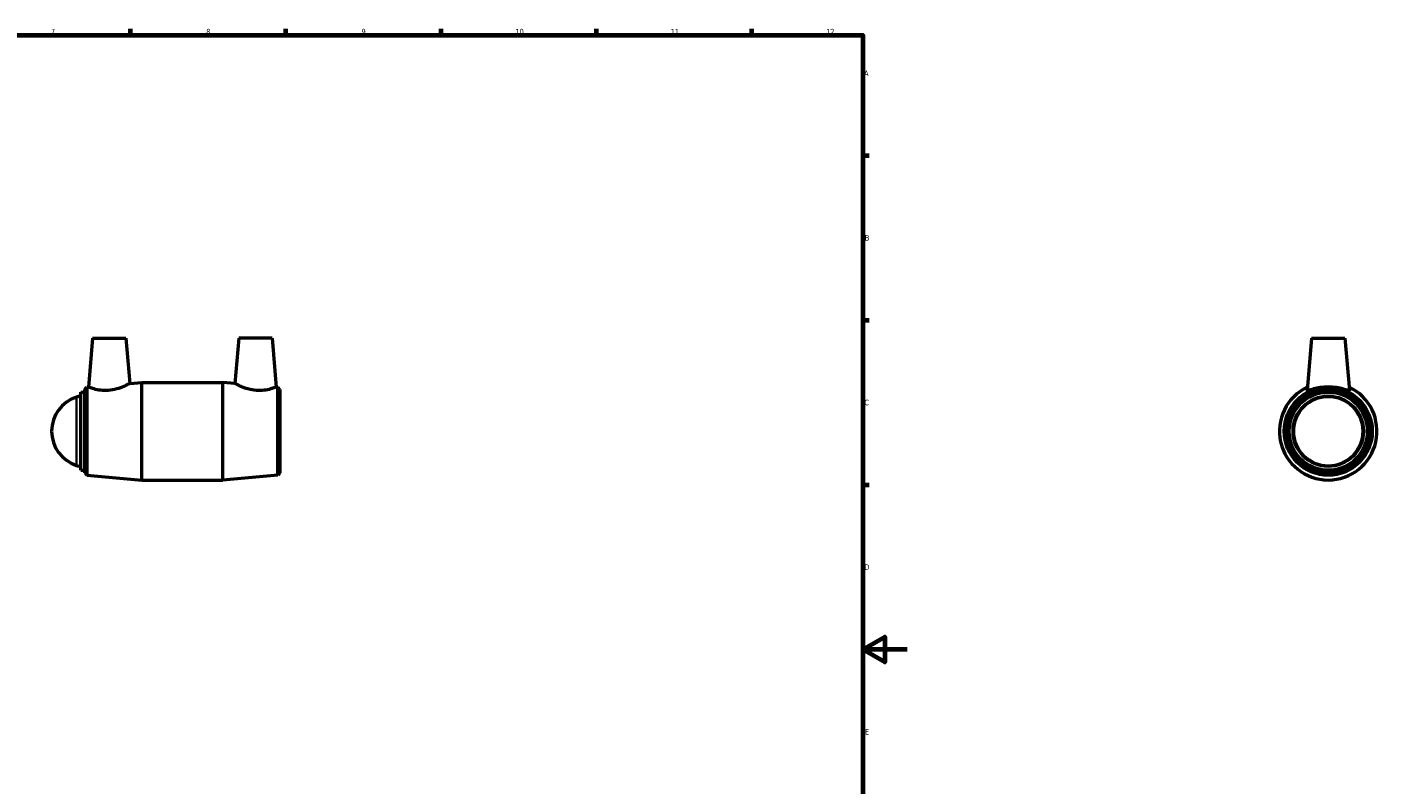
# Model space of a CAD drawing. Header units: millimetres. Extents: x -54 to 1053, y -106 to 979.
# Tile 3 of 4: x 444 to 1053, y 236 to 578. Entities that reach past the tile are written whole.
import ezdxf

# ---------------------------------------------------------------- set-up
doc = ezdxf.new("R2010")
doc.units = ezdxf.units.MM
for name, color, linetype, lineweight in [('Border (ISO)', 7, 'Continuous', 70), ('Visible (ISO)', 7, 'Continuous', 50), ('Visible Narrow (ISO)', 7, 'Continuous', 35)]:
    doc.layers.add(name, color=color, linetype=linetype, lineweight=lineweight)
doc.styles.add('Note Text (ISO)', font='tahoma.ttf')

# ---------------------------------------------------------------- blocks, each defined once
blk = doc.blocks.new('Borders Default Border')
at = {"layer": 'Border (ISO)'}
for p, q in [((490.58, 574), (490.58, 576.9)), ((560.67, 574), (560.67, 576.9)), ((630.75, 574), (630.75, 576.9)), ((700.83, 574), (700.83, 576.9)), ((770.92, 574), (770.92, 576.9)), ((821, 519.75), (823.9, 519.75)), ((821, 445.5), (823.9, 445.5)), ((821, 371.25), (823.9, 371.25))]:
    blk.add_line(p, q, dxfattribs=at)
at = {"layer": 'Border (ISO)', "flags": 128}
for points in [[(20, 20), (20, 574), (821, 574), (821, 20), (20, 20)], [(841, 297), (821, 297), (831, 302.77), (831, 291.23), (821, 297)]]:
    blk.add_lwpolyline(points, dxfattribs=at)
at = {"layer": 'Border (ISO)', "color": 232, "true_color": 0xca0064, "char_height": 2.5, "attachment_point": 7, "style": 'Note Text (ISO)'}
for s, insert in [('7', (454.77, 574.4)), ('8', (524.81, 574.34)), ('9', (594.88, 574.35)), ('10', (664.29, 574.35)), ('11', (734.37, 574.4)), ('12', (804.46, 574.4)), ('A', (821.59, 555.62)), ('B', (821.89, 481.37)), ('C', (821.73, 407.08)), ('D', (821.73, 332.88)), ('E', (821.94, 258.63))]:
    blk.add_mtext(s, dxfattribs=dict(at, insert=insert))

msp = doc.modelspace()

# ---------------------------------------------------------------- linework, layer by layer
at = {"layer": 'Visible (ISO)'}
for p, q in [((473.571, 437.427), (471.641, 415.365)), ((473.571, 437.427), (488.571, 437.427)), ((488.571, 437.427), (490.362, 416.964)), ((539.491, 437.427), (537.701, 416.964)), ((554.491, 437.427), (539.491, 437.427)), ((554.491, 437.427), (556.421, 415.365)), ((1023.464, 437.427), (1021.4, 413.834)), ((1023.464, 437.427), (1038.464, 437.427)), ((1038.464, 437.427), (1040.528, 413.834)), ((470.031, 414.267), (470.988, 415.309)), ((470.031, 376.587), (470.031, 414.267)), ((470.988, 415.309), (471.641, 415.365)), ((470.988, 415.309), (470.988, 375.546)), ((490.362, 416.964), (495.781, 417.427)), ((495.781, 373.427), (495.781, 417.427)), ((495.781, 417.427), (532.281, 417.427)), ((532.281, 373.427), (532.281, 417.427)), ((537.701, 416.964), (532.281, 417.427)), ((557.075, 415.309), (556.421, 415.365)), ((557.075, 375.546), (557.075, 415.309)), ((558.031, 414.267), (557.075, 415.309)), ((558.031, 414.267), (558.031, 376.587)), ((468.177, 377.827), (468.177, 413.027)), ((468.177, 413.027), (470.031, 413.027)), ((468.177, 377.827), (470.031, 377.827)), ((470.031, 376.587), (470.988, 375.546)), ((470.988, 375.546), (495.781, 373.427)), ((495.781, 373.427), (532.281, 373.427)), ((557.075, 375.546), (532.281, 373.427)), ((558.031, 376.587), (557.075, 375.546))]:
    msp.add_line(p, q, dxfattribs=at)
for radius in [19.882, 18.84, 17.6, 15.859]:
    msp.add_circle((1030.964, 395.427), radius, dxfattribs=at)
for centre, radius, start, end in [((1030.964, 395.427), 22, 115.397761, 64.602239), ((471.214, 395.427), 16.183, 107.591793, 252.408207), ((470.031, 399.159), 12.269, 98.691645, 107.591793), ((470.031, 391.696), 12.269, 252.408207, 261.308355)]:
    msp.add_arc(centre, radius, start, end, dxfattribs=at)
for points, knots in [([(480.631, 413.795), (479.47, 413.707), (478.246, 413.743), (476.025, 414.019), (475.026, 414.251), (473.455, 414.691), (472.773, 414.931), (471.866, 415.27), (471.641, 415.365), (471.641, 415.365)], [0, 0, 0, 0, 0.3494544, 0.3494544, 0.6989088, 0.6989088, 1.051217, 1.051217, 1.4035252, 1.4035252, 1.4035252, 1.4035252]), ([(490.362, 416.964), (490.362, 416.964), (490.113, 416.827), (489.132, 416.327), (488.401, 415.967), (486.712, 415.241), (485.627, 414.822), (483.221, 414.143), (481.897, 413.891), (480.631, 413.795)], [4.3097091, 4.3097091, 4.3097091, 4.3097091, 4.6798023, 4.6798023, 5.0498954, 5.0498954, 5.4311316, 5.4311316, 5.8123677, 5.8123677, 5.8123677, 5.8123677]), ([(547.432, 413.795), (546.165, 413.891), (544.842, 414.143), (542.435, 414.822), (541.35, 415.241), (539.661, 415.967), (538.93, 416.327), (537.95, 416.827), (537.701, 416.964), (537.701, 416.964)], [0, 0, 0, 0, 0.3812361, 0.3812361, 0.7624723, 0.7624723, 1.1325654, 1.1325654, 1.5026586, 1.5026586, 1.5026586, 1.5026586]), ([(556.421, 415.365), (556.421, 415.365), (556.197, 415.27), (555.289, 414.931), (554.608, 414.691), (553.036, 414.251), (552.037, 414.019), (549.816, 413.743), (548.592, 413.707), (547.432, 413.795)], [4.4088424, 4.4088424, 4.4088424, 4.4088424, 4.7611506, 4.7611506, 5.1134588, 5.1134588, 5.4629133, 5.4629133, 5.8123677, 5.8123677, 5.8123677, 5.8123677]), ([(1040.521, 413.795), (1040.475, 413.707), (1040.191, 413.743), (1039.161, 414.019), (1038.416, 414.251), (1036.74, 414.691), (1035.688, 414.931), (1033.387, 415.27), (1032.138, 415.365), (1029.789, 415.365), (1028.54, 415.27), (1026.24, 414.931), (1025.187, 414.691), (1023.511, 414.251), (1022.766, 414.019), (1021.736, 413.743), (1021.452, 413.707), (1021.401, 413.806), (1021.398, 413.819), (1021.4, 413.835)], [0, 0, 0, 0, 0.3494544, 0.3494544, 0.6989088, 0.6989088, 1.051217, 1.051217, 1.4035252, 1.4035252, 1.7558334, 1.7558334, 2.1081416, 2.1081416, 2.4575961, 2.4575961, 2.8070505, 2.8070505, 2.8510378, 2.8510378, 2.8510378, 2.8510378])]:
    msp.add_open_spline(points, degree=3, knots=knots, dxfattribs=at)
msp.add_open_spline([(1040.527, 413.835), (1040.529, 413.819), (1040.527, 413.806), (1040.521, 413.795)], degree=3, dxfattribs=at)
at = {"layer": 'Visible Narrow (ISO)'}
msp.add_line((466.323, 380.191), (466.323, 410.664), dxfattribs=at)
msp.add_circle((1030.964, 395.427), 15.426, dxfattribs=at)

# ---------------------------------------------------------------- block references
msp.add_blockref('Borders Default Border', (0, 0))

doc.saveas('drawing.dxf')
